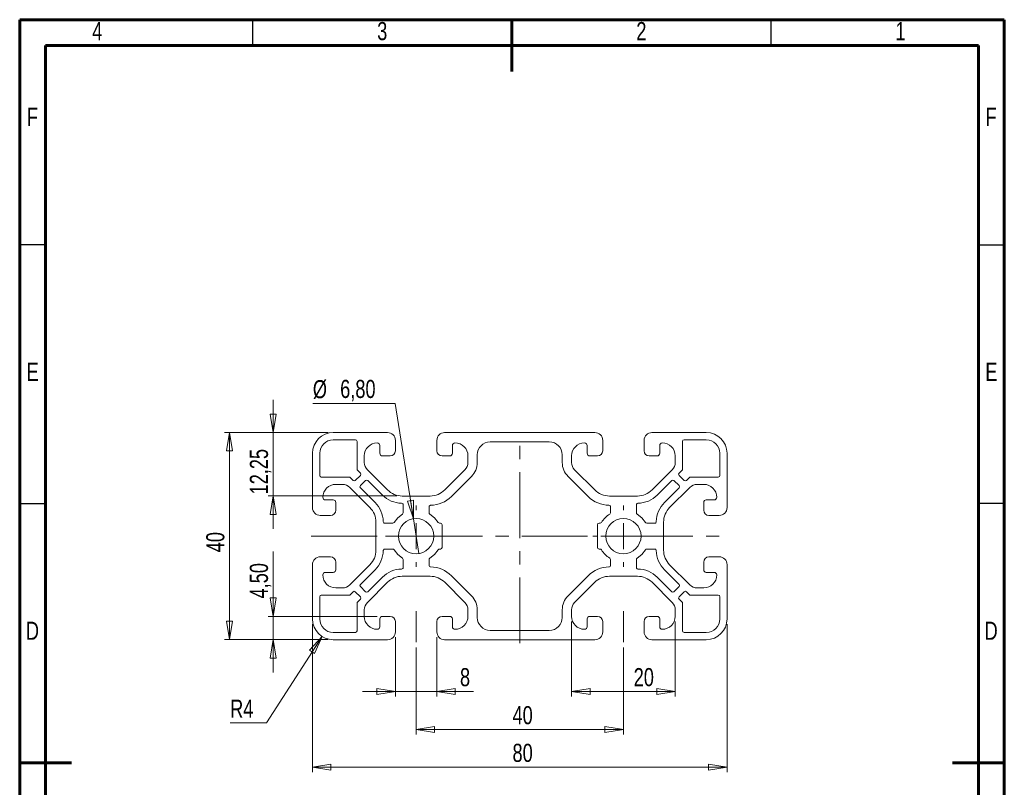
# Model space of a CAD drawing. Header units: millimetres. Extents: x 15 to 206, y 2 to 292.
# Tile 2 of 2: x 15 to 205, y 144 to 292. Entities that reach past the tile are written whole.
import ezdxf

# ---------------------------------------------------------------- set-up
doc = ezdxf.new("R2010")
doc.units = ezdxf.units.MM
doc.linetypes.add('CENTERX2', pattern=[20.32, 12.7, -2.54, 2.54, -2.54])
doc.styles.add('SLDTEXTSTYLE0', font='TXT', dxfattribs={"width": 0.75})
doc.dimstyles.new('SLDDIMSTYLE0', dxfattribs={"dimtxt": 3.5, "dimasz": 3.556, "dimexe": 0, "dimexo": 0.0625, "dimgap": 0.875, "dimtad": 1, "dimrnd": 1e-09, "dimzin": 12, "dimdsep": 46, "dimtxsty": 'SLDTEXTSTYLE0', "dimblk1": 'CLOSED', "dimblk2": 'CLOSED', "dimsah": 1, "dimcen": 0.09, "dimadec": 0, "dimazin": 3, "dimtfac": 1, "dimtmove": 0, "dimatfit": 0, "dimldrblk": 'CLOSED', "dimfxl": 1, "dimfrac": 2, "dimtolj": 1, "dimtzin": 12, "dimarcsym": 0})
doc.dimstyles.new('SLDDIMSTYLE1', dxfattribs={"dimtxt": 3.5, "dimasz": 3.556, "dimexe": 0, "dimexo": 0.0625, "dimgap": 0.875, "dimtad": 1, "dimrnd": 1e-09, "dimzin": 12, "dimdsep": 46, "dimtxsty": 'SLDTEXTSTYLE0', "dimblk1": 'CLOSED', "dimblk2": 'CLOSED', "dimsah": 1, "dimcen": 0.09, "dimadec": 0, "dimazin": 3, "dimtfac": 1, "dimtofl": 0, "dimtmove": 0, "dimatfit": 3, "dimldrblk": 'CLOSED', "dimfxl": 1, "dimfrac": 2, "dimtolj": 1, "dimtzin": 12, "dimarcsym": 0})
doc.dimstyles.new('SLDDIMSTYLE2', dxfattribs={"dimtxt": 3.5, "dimasz": 3.556, "dimexe": 0, "dimexo": 0.0625, "dimgap": 0.875, "dimtad": 0, "dimtih": 1, "dimtoh": 1, "dimrnd": 1e-09, "dimzin": 12, "dimdsep": 46, "dimtxsty": 'SLDTEXTSTYLE0', "dimblk1": 'CLOSED', "dimblk2": 'CLOSED', "dimsah": 1, "dimcen": 0, "dimadec": 0, "dimazin": 3, "dimtfac": 1, "dimtofl": 0, "dimtmove": 0, "dimatfit": 3, "dimldrblk": 'CLOSED', "dimfxl": 1, "dimfrac": 2, "dimtolj": 1, "dimtzin": 12, "dimarcsym": 0})
doc.dimstyles.new('SLDDIMSTYLE3', dxfattribs={"dimtxt": 3.5, "dimasz": 3.556, "dimexe": 0, "dimexo": 0.0625, "dimgap": 0.875, "dimtad": 0, "dimtih": 1, "dimtoh": 1, "dimrnd": 1e-09, "dimzin": 12, "dimdsep": 46, "dimtxsty": 'SLDTEXTSTYLE0', "dimblk1": 'NONE', "dimblk2": 'CLOSED', "dimsah": 1, "dimcen": 0, "dimadec": 0, "dimazin": 3, "dimtfac": 1, "dimtmove": 0, "dimatfit": 3, "dimldrblk": 'NONE', "dimfxl": 1, "dimfrac": 2, "dimtolj": 1, "dimtzin": 12, "dimarcsym": 0})

# ---------------------------------------------------------------- blocks, each defined once
blk = doc.blocks.new('_CLOSED')
at = {"color": 0, "linetype": 'ByBlock', "lineweight": -2}
for p, q in [((-1, 0.166667), (0, 0)), ((-1, 0.166667), (-1, -0.166667)), ((0, 0), (-1, -0.166667)), ((0, 0), (-1, 0))]:
    blk.add_line(p, q, dxfattribs=at)
blk = doc.blocks.new('_D')
at = {"color": 7, "linetype": 'Continuous', "lineweight": 0}
for p, q in [((87.5, 172.76), (87.5, 161.26)), ((95.5, 172.76), (95.5, 161.26)), ((87.5, 162.26), (81.15, 162.26)), ((87.5, 162.26), (95.5, 162.26)), ((95.5, 162.26), (102.54, 162.26))]:
    blk.add_line(p, q, dxfattribs=at)
at = {"color": 7, "linetype": 'Continuous', "lineweight": 0, "xscale": 3.556, "yscale": 3.556}
blk.add_blockref('_CLOSED', (87.5, 162.26, -500), dxfattribs=at)
at = {"color": 7, "linetype": 'Continuous', "lineweight": 0, "xscale": 3.556, "yscale": 3.556, "rotation": 180}
blk.add_blockref('_CLOSED', (95.5, 162.26, -500), dxfattribs=at)
at = {"color": 7, "linetype": 'Continuous', "lineweight": 0, "insert": (99.96, 166.77), "char_height": 3.5, "attachment_point": 1, "style": 'SLDTEXTSTYLE0'}
blk.add_mtext('8', dxfattribs=at)
blk = doc.blocks.new('_D_1')
at = {"color": 7, "linetype": 'Continuous', "lineweight": 0}
for p, q in [((91.5, 170.76), (91.5, 153.92)), ((131.5, 170.76), (131.5, 153.92)), ((91.5, 154.92), (131.5, 154.92))]:
    blk.add_line(p, q, dxfattribs=at)
at = {"color": 7, "linetype": 'Continuous', "lineweight": 0, "xscale": 3.556, "yscale": 3.556, "rotation": 180}
blk.add_blockref('_CLOSED', (91.5, 154.92, -500), dxfattribs=at)
at = {"color": 7, "linetype": 'Continuous', "lineweight": 0, "xscale": 3.556, "yscale": 3.556}
blk.add_blockref('_CLOSED', (131.5, 154.92, -500), dxfattribs=at)
at = {"color": 7, "linetype": 'Continuous', "lineweight": 0, "insert": (110.1, 159.43), "char_height": 3.5, "attachment_point": 1, "style": 'SLDTEXTSTYLE0'}
blk.add_mtext('40', dxfattribs=at)
blk = doc.blocks.new('_D_2')
at = {"color": 7, "linetype": 'Continuous', "lineweight": 0}
for p, q in [((71.5, 175.26), (71.5, 146.64)), ((151.5, 175.26), (151.5, 146.64)), ((71.5, 147.64), (151.5, 147.64))]:
    blk.add_line(p, q, dxfattribs=at)
at = {"color": 7, "linetype": 'Continuous', "lineweight": 0, "xscale": 3.556, "yscale": 3.556, "rotation": 180}
blk.add_blockref('_CLOSED', (71.5, 147.64, -500), dxfattribs=at)
at = {"color": 7, "linetype": 'Continuous', "lineweight": 0, "xscale": 3.556, "yscale": 3.556}
blk.add_blockref('_CLOSED', (151.5, 147.64, -500), dxfattribs=at)
at = {"color": 7, "linetype": 'Continuous', "lineweight": 0, "insert": (110.1, 152.15), "char_height": 3.5, "attachment_point": 1, "style": 'SLDTEXTSTYLE0'}
blk.add_mtext('80', dxfattribs=at)
blk = doc.blocks.new('_D_3')
at = {"color": 7, "linetype": 'Continuous', "lineweight": 0}
for p, q in [((63.93, 176.76), (63.93, 189.27)), ((84, 176.76), (62.93, 176.76)), ((63.93, 172.26), (63.93, 176.76)), ((74.5, 172.26), (62.93, 172.26)), ((63.93, 172.26), (63.93, 165.91))]:
    blk.add_line(p, q, dxfattribs=at)
at = {"color": 7, "linetype": 'Continuous', "lineweight": 0, "xscale": 3.556, "yscale": 3.556}
for p, rotation in [((63.93, 176.76, -500), 270), ((63.93, 172.26, -500), 90)]:
    blk.add_blockref('_CLOSED', p, dxfattribs=dict(at, rotation=rotation))
at = {"color": 7, "linetype": 'Continuous', "lineweight": 0, "insert": (59.41, 180.22), "char_height": 3.5, "attachment_point": 1, "rotation": 90, "style": 'SLDTEXTSTYLE0'}
blk.add_mtext('4,50', dxfattribs=at)
blk = doc.blocks.new('_D_4')
at = {"color": 7, "linetype": 'Continuous', "lineweight": 0}
for p, q in [((74.5, 212.26), (54.5, 212.26)), ((55.5, 212.26), (55.5, 172.26)), ((74.5, 172.26), (54.5, 172.26))]:
    blk.add_line(p, q, dxfattribs=at)
at = {"color": 7, "linetype": 'Continuous', "lineweight": 0, "xscale": 3.556, "yscale": 3.556}
for p, rotation in [((55.5, 212.26, -500), 90), ((55.5, 172.26, -500), 270)]:
    blk.add_blockref('_CLOSED', p, dxfattribs=dict(at, rotation=rotation))
at = {"color": 7, "linetype": 'Continuous', "lineweight": 0, "insert": (50.99, 189.14), "char_height": 3.5, "attachment_point": 1, "rotation": 90, "style": 'SLDTEXTSTYLE0'}
blk.add_mtext('40', dxfattribs=at)
blk = doc.blocks.new('_D_5')
at = {"color": 7, "linetype": 'Continuous', "lineweight": 0}
for p, q in [((63.93, 212.26), (63.93, 218.61)), ((74.5, 212.26), (62.93, 212.26)), ((63.93, 212.26), (63.93, 200.01)), ((87.8, 200.01), (62.93, 200.01)), ((63.93, 200.01), (63.93, 193.66))]:
    blk.add_line(p, q, dxfattribs=at)
at = {"color": 7, "linetype": 'Continuous', "lineweight": 0, "xscale": 3.556, "yscale": 3.556}
for p, rotation in [((63.93, 212.26, -500), 270), ((63.93, 200.01, -500), 90)]:
    blk.add_blockref('_CLOSED', p, dxfattribs=dict(at, rotation=rotation))
at = {"color": 7, "linetype": 'Continuous', "lineweight": 0, "insert": (59.41, 200.31), "char_height": 3.5, "attachment_point": 1, "rotation": 90, "style": 'SLDTEXTSTYLE0'}
blk.add_mtext('12,25', dxfattribs=at)
blk = doc.blocks.new('_D_6')
at = {"color": 7, "linetype": 'Continuous', "lineweight": 0}
for p, q in [((73.34, 172.89), (62.62, 156.18)), ((62.62, 156.18), (55.61, 156.18))]:
    blk.add_line(p, q, dxfattribs=at)
at = {"color": 7, "linetype": 'Continuous', "lineweight": 0, "xscale": 3.556, "yscale": 3.556, "rotation": 57.3091244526}
blk.add_blockref('_CLOSED', (73.34, 172.89, -500), dxfattribs=at)
at = {"color": 7, "linetype": 'Continuous', "lineweight": 0, "insert": (55.61, 160.69), "char_height": 3.5, "attachment_point": 1, "style": 'SLDTEXTSTYLE0'}
blk.add_mtext('R4', dxfattribs=at)
blk = doc.blocks.new('_D_7')
at = {"color": 7, "linetype": 'Continuous', "lineweight": 0}
for p, q in [((121.5, 175.76), (121.5, 161.26)), ((141.5, 175.76), (141.5, 161.26)), ((121.5, 162.26), (141.5, 162.26))]:
    blk.add_line(p, q, dxfattribs=at)
at = {"color": 7, "linetype": 'Continuous', "lineweight": 0, "xscale": 3.556, "yscale": 3.556, "rotation": 180}
blk.add_blockref('_CLOSED', (121.5, 162.26, -500), dxfattribs=at)
at = {"color": 7, "linetype": 'Continuous', "lineweight": 0, "xscale": 3.556, "yscale": 3.556}
blk.add_blockref('_CLOSED', (141.5, 162.26, -500), dxfattribs=at)
at = {"color": 7, "linetype": 'Continuous', "lineweight": 0, "insert": (133.48, 166.77), "char_height": 3.5, "attachment_point": 1, "style": 'SLDTEXTSTYLE0'}
blk.add_mtext('20', dxfattribs=at)
blk = doc.blocks.new('_D_8')
at = {"color": 7, "linetype": 'Continuous', "lineweight": 0}
for p, q in [((87.48, 217.88), (71.57, 217.88)), ((90.97, 195.61), (87.48, 217.88)), ((92.03, 188.9), (90.97, 195.61))]:
    blk.add_line(p, q, dxfattribs=at)
at = {"color": 7, "linetype": 'Continuous', "lineweight": 0, "xscale": 3.556, "yscale": 3.556, "rotation": 278.9099988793}
blk.add_blockref('_CLOSED', (90.97, 195.61, -500), dxfattribs=at)
at = {"color": 7, "linetype": 'Continuous', "lineweight": 0, "char_height": 3.5, "attachment_point": 1, "style": 'SLDTEXTSTYLE0'}
for s, insert in [('%%c', (71.57, 222.39)), ('6,80', (76.84, 222.44))]:
    blk.add_mtext(s, dxfattribs=dict(at, insert=insert))
blk = doc.blocks.new('_NONE')
blk = doc.blocks.new('SW_CENTERMARKSYMBOL_0')
at = {"color": 0, "linetype": 'Continuous', "lineweight": 0}
for p, q in [((0, 5), (0, 5.9)), ((0, 0), (0, 2.5)), ((-5, 0), (-5.9, 0)), ((0, 0), (-2.5, 0)), ((0, 0), (0, -2.5)), ((0, 0), (2.5, 0)), ((5, 0), (5.9, 0)), ((0, -5), (0, -5.9))]:
    blk.add_line(p, q, dxfattribs=at)
blk = doc.blocks.new('SW_CENTERMARKSYMBOL_1')
at = {"color": 0, "linetype": 'Continuous', "lineweight": 0}
for p, q in [((0, 5), (0, 5.9)), ((0, 0), (0, 2.5)), ((-5, 0), (-5.9, 0)), ((0, 0), (-2.5, 0)), ((0, 0), (0, -2.5)), ((0, 0), (2.5, 0)), ((5, 0), (5.9, 0)), ((0, -5), (0, -5.9))]:
    blk.add_line(p, q, dxfattribs=at)
blk = doc.blocks.new('SW_CENTERMARKSYMBOL_2')
at = {"color": 0, "linetype": 'Continuous', "lineweight": 0}
for p, q in [((0, 5), (0, 5.9)), ((0, 0), (0, 2.5)), ((-5, 0), (-5.9, 0)), ((0, 0), (-2.5, 0)), ((0, 0), (0, -2.5)), ((0, 0), (2.5, 0)), ((5, 0), (5.9, 0)), ((0, -5), (0, -5.9))]:
    blk.add_line(p, q, dxfattribs=at)
blk = doc.blocks.new('SW_CENTERMARKSYMBOL_3')
at = {"color": 0, "linetype": 'Continuous', "lineweight": 0}
for p, q in [((0, 5), (0, 5.9)), ((0, 0), (0, 2.5)), ((-5, 0), (-5.9, 0)), ((0, 0), (-2.5, 0)), ((0, 0), (0, -2.5)), ((0, 0), (2.5, 0)), ((5, 0), (5.9, 0)), ((0, -5), (0, -5.9))]:
    blk.add_line(p, q, dxfattribs=at)

msp = doc.modelspace()

# ---------------------------------------------------------------- linework, layer by layer
at = {"color": 7, "linetype": 'Continuous', "lineweight": 60}
for p, q in [((205, 292), (15, 292)), ((15, 292), (15, 5)), ((110, 282), (110, 292)), ((205, 5), (205, 292)), ((20, 287), (200, 287)), ((20, 10), (20, 287)), ((200, 287), (200, 10)), ((15, 148.5), (25, 148.5)), ((195, 148.5), (205, 148.5))]:
    msp.add_line(p, q, dxfattribs=at)
at = {"color": 7, "linetype": 'Continuous', "lineweight": 30}
for p, q in [((60, 287), (60, 292)), ((160, 287), (160, 292)), ((20, 248.5), (15, 248.5)), ((200, 248.5), (205, 248.5)), ((20, 198.5), (15, 198.5)), ((200, 198.651), (205, 198.651))]:
    msp.add_line(p, q, dxfattribs=at)
at = {"color": 7, "linetype": 'Continuous', "lineweight": 15}
for p, q in [((85.999, 212.256), (75.499, 212.256)), ((125.999, 212.256), (96.999, 212.256)), ((147.499, 212.256), (136.999, 212.256)), ((79.799, 210.856), (75.499, 210.856)), ((80.099, 205.194), (80.099, 210.556)), ((83.999, 210.256), (84.191, 210.218)), ((84.191, 210.218), (84.353, 210.109)), ((84.353, 210.109), (84.461, 209.947)), ((84.461, 209.947), (84.499, 209.756)), ((84.499, 209.756), (84.499, 208.256)), ((87.499, 208.756), (87.499, 210.756)), ((95.499, 210.756), (95.499, 208.756)), ((98.499, 209.756), (98.537, 209.947)), ((98.499, 208.256), (98.499, 209.756)), ((98.537, 209.947), (98.646, 210.109)), ((98.646, 210.109), (98.808, 210.218)), ((98.808, 210.218), (98.999, 210.256)), ((117.199, 210.456), (105.799, 210.456)), ((123.999, 210.256), (124.191, 210.218)), ((124.191, 210.218), (124.353, 210.109)), ((124.353, 210.109), (124.461, 209.947)), ((124.461, 209.947), (124.499, 209.756)), ((124.499, 209.756), (124.499, 208.256)), ((127.499, 208.756), (127.499, 210.756)), ((135.499, 210.756), (135.499, 208.756)), ((138.499, 209.756), (138.537, 209.947)), ((138.499, 208.256), (138.499, 209.756)), ((138.537, 209.947), (138.646, 210.109)), ((138.646, 210.109), (138.808, 210.218)), ((138.808, 210.218), (138.999, 210.256)), ((142.899, 210.556), (142.899, 205.194)), ((147.499, 210.856), (143.199, 210.856)), ((71.499, 208.256), (71.499, 197.756)), ((72.899, 208.256), (72.899, 203.956)), ((81.499, 206.478), (81.499, 207.756)), ((84.999, 207.756), (86.499, 207.756)), ((96.499, 207.756), (97.999, 207.756)), ((101.499, 207.756), (101.499, 206.478)), ((103.299, 207.956), (103.299, 206.478)), ((119.699, 206.478), (119.699, 207.956)), ((121.499, 206.478), (121.499, 207.756)), ((124.999, 207.756), (126.499, 207.756)), ((136.499, 207.756), (137.999, 207.756)), ((141.499, 207.756), (141.499, 206.478)), ((150.099, 203.956), (150.099, 208.256)), ((151.499, 197.756), (151.499, 208.256)), ((73.199, 203.656), (78.561, 203.656)), ((78.773, 203.568), (79.337, 203.004)), ((79.761, 203.004), (80.751, 203.994)), ((80.751, 204.418), (80.187, 204.982)), ((85.972, 201.177), (82.085, 205.064)), ((100.913, 205.064), (97.027, 201.177)), ((102.186, 203.791), (98.299, 199.904)), ((124.699, 199.904), (120.812, 203.791)), ((125.972, 201.177), (122.085, 205.064)), ((140.913, 205.064), (137.027, 201.177)), ((142.811, 204.982), (142.247, 204.418)), ((142.247, 203.994), (143.237, 203.004)), ((143.661, 203.004), (144.226, 203.568)), ((144.438, 203.656), (149.799, 203.656)), ((75.999, 202.256), (77.277, 202.256)), ((78.691, 201.67), (82.578, 197.783)), ((81.741, 203.004), (80.751, 202.014)), ((80.751, 201.59), (83.568, 198.773)), ((84.982, 200.187), (82.165, 203.004)), ((140.833, 203.004), (138.017, 200.187)), ((139.431, 198.773), (142.247, 201.59)), ((140.421, 197.783), (144.308, 201.67)), ((142.247, 202.014), (141.257, 203.004)), ((145.722, 202.256), (146.999, 202.256)), ((73.537, 199.564), (73.499, 199.756)), ((73.646, 199.402), (73.537, 199.564)), ((94.198, 200.006), (88.8, 200.006)), ((134.198, 200.006), (128.8, 200.006)), ((149.461, 199.564), (149.353, 199.402)), ((149.499, 199.756), (149.461, 199.564)), ((73.808, 199.294), (73.646, 199.402)), ((73.999, 199.256), (73.808, 199.294)), ((75.499, 199.256), (73.999, 199.256)), ((75.999, 197.256), (75.999, 198.756)), ((88.818, 198.582), (88.705, 198.607)), ((88.913, 198.517), (88.818, 198.582)), ((88.977, 198.42), (88.913, 198.517)), ((88.999, 198.307), (88.977, 198.42)), ((88.999, 196.756), (88.999, 198.307)), ((94.022, 198.02), (93.999, 197.907)), ((93.999, 197.907), (93.999, 196.756)), ((94.085, 198.117), (94.022, 198.02)), ((94.181, 198.182), (94.085, 198.117)), ((94.294, 198.206), (94.181, 198.182)), ((128.817, 198.182), (128.704, 198.206)), ((128.913, 198.117), (128.817, 198.182)), ((128.977, 198.02), (128.913, 198.117)), ((128.999, 197.907), (128.977, 198.02)), ((128.999, 196.756), (128.999, 197.907)), ((134.022, 198.42), (133.999, 198.307)), ((133.999, 198.307), (133.999, 196.756)), ((134.085, 198.517), (134.022, 198.42)), ((134.181, 198.582), (134.085, 198.517)), ((134.294, 198.607), (134.181, 198.582)), ((146.999, 198.756), (146.999, 197.256)), ((148.999, 199.256), (147.499, 199.256)), ((149.191, 199.294), (148.999, 199.256)), ((149.353, 199.402), (149.191, 199.294)), ((72.999, 196.256), (74.999, 196.256)), ((87.254, 194.897), (87.964, 195.791)), ((87.964, 195.791), (88.858, 196.501)), ((94.141, 196.501), (95.035, 195.791)), ((95.035, 195.791), (95.745, 194.897)), ((134.141, 196.501), (135.035, 195.791)), ((135.035, 195.791), (135.745, 194.897)), ((147.999, 196.256), (149.999, 196.256)), ((83.749, 194.955), (83.749, 189.557)), ((85.148, 195.05), (85.173, 194.937)), ((85.173, 194.937), (85.238, 194.842)), ((85.238, 194.842), (85.335, 194.778)), ((85.335, 194.778), (85.448, 194.756)), ((85.448, 194.756), (86.999, 194.756)), ((95.999, 194.756), (96.199, 194.756)), ((96.499, 194.456), (96.499, 190.056)), ((126.499, 190.056), (126.499, 194.456)), ((126.799, 194.756), (126.999, 194.756)), ((135.999, 194.756), (137.55, 194.756)), ((137.55, 194.756), (137.664, 194.778)), ((137.664, 194.778), (137.76, 194.842)), ((137.76, 194.842), (137.826, 194.937)), ((137.826, 194.937), (137.85, 195.05)), ((139.249, 189.557), (139.249, 194.955)), ((74.999, 188.256), (72.999, 188.256)), ((85.173, 189.574), (85.148, 189.461)), ((85.238, 189.67), (85.173, 189.574)), ((85.335, 189.733), (85.238, 189.67)), ((85.448, 189.756), (85.335, 189.733)), ((86.999, 189.756), (85.448, 189.756)), ((87.964, 188.72), (87.254, 189.614)), ((88.858, 188.01), (87.964, 188.72)), ((95.035, 188.72), (94.141, 188.01)), ((95.745, 189.614), (95.035, 188.72)), ((96.199, 189.756), (95.999, 189.756)), ((126.999, 189.756), (126.799, 189.756)), ((135.035, 188.72), (134.141, 188.01)), ((135.745, 189.614), (135.035, 188.72)), ((137.55, 189.756), (135.999, 189.756)), ((137.664, 189.733), (137.55, 189.756)), ((137.76, 189.67), (137.664, 189.733)), ((137.826, 189.574), (137.76, 189.67)), ((137.85, 189.461), (137.826, 189.574)), ((149.999, 188.256), (147.999, 188.256)), ((71.499, 186.756), (71.499, 176.256)), ((75.999, 185.756), (75.999, 187.256)), ((82.578, 186.728), (78.691, 182.841)), ((88.977, 186.091), (88.999, 186.205)), ((88.999, 186.205), (88.999, 187.756)), ((93.999, 187.756), (93.999, 186.605)), ((93.999, 186.605), (94.022, 186.491)), ((94.022, 186.491), (94.085, 186.394)), ((94.085, 186.394), (94.181, 186.329)), ((94.181, 186.329), (94.294, 186.305)), ((128.704, 186.305), (128.817, 186.329)), ((128.817, 186.329), (128.913, 186.394)), ((128.913, 186.394), (128.977, 186.491)), ((128.977, 186.491), (128.999, 186.605)), ((128.999, 186.605), (128.999, 187.756)), ((133.999, 187.756), (133.999, 186.205)), ((133.999, 186.205), (134.022, 186.091)), ((144.308, 182.841), (140.421, 186.728)), ((146.999, 187.256), (146.999, 185.756)), ((151.499, 176.256), (151.499, 186.756)), ((73.499, 184.756), (73.537, 184.947)), ((73.537, 184.947), (73.646, 185.109)), ((73.646, 185.109), (73.808, 185.218)), ((73.808, 185.218), (73.999, 185.256)), ((73.999, 185.256), (75.499, 185.256)), ((83.568, 185.738), (80.751, 182.922)), ((82.165, 181.508), (84.982, 184.324)), ((88.705, 185.905), (88.818, 185.929)), ((88.8, 184.506), (94.198, 184.506)), ((88.818, 185.929), (88.913, 185.995)), ((88.913, 185.995), (88.977, 186.091)), ((98.299, 184.607), (102.186, 180.72)), ((120.812, 180.72), (124.699, 184.607)), ((128.8, 184.506), (134.198, 184.506)), ((134.022, 186.091), (134.085, 185.995)), ((134.085, 185.995), (134.181, 185.929)), ((134.181, 185.929), (134.294, 185.905)), ((138.017, 184.324), (140.833, 181.508)), ((142.247, 182.922), (139.431, 185.738)), ((147.499, 185.256), (148.999, 185.256)), ((148.999, 185.256), (149.191, 185.218)), ((149.191, 185.218), (149.353, 185.109)), ((149.353, 185.109), (149.461, 184.947)), ((149.461, 184.947), (149.499, 184.756)), ((80.751, 182.498), (81.741, 181.508)), ((82.085, 179.447), (85.972, 183.334)), ((97.027, 183.334), (100.913, 179.447)), ((122.085, 179.447), (125.972, 183.334)), ((137.027, 183.334), (140.913, 179.447)), ((141.257, 181.508), (142.247, 182.498)), ((72.899, 180.556), (72.899, 176.256)), ((78.561, 180.856), (73.199, 180.856)), ((77.277, 182.256), (75.999, 182.256)), ((79.337, 181.508), (78.773, 180.944)), ((80.751, 180.518), (79.761, 181.508)), ((143.237, 181.508), (142.247, 180.518)), ((144.226, 180.944), (143.661, 181.508)), ((149.799, 180.856), (144.438, 180.856)), ((146.999, 182.256), (145.722, 182.256)), ((150.099, 176.256), (150.099, 180.556)), ((80.099, 173.956), (80.099, 179.317)), ((80.187, 179.529), (80.751, 180.093)), ((142.247, 180.093), (142.811, 179.529)), ((142.899, 179.317), (142.899, 173.956)), ((81.499, 176.756), (81.499, 178.033)), ((86.499, 176.756), (84.999, 176.756)), ((97.999, 176.756), (96.499, 176.756)), ((101.499, 178.033), (101.499, 176.756)), ((103.299, 178.033), (103.299, 176.556)), ((119.699, 176.556), (119.699, 178.033)), ((121.499, 176.756), (121.499, 178.033)), ((126.499, 176.756), (124.999, 176.756)), ((137.999, 176.756), (136.499, 176.756)), ((141.499, 178.033), (141.499, 176.756)), ((84.499, 176.256), (84.499, 174.756)), ((87.499, 173.756), (87.499, 175.756)), ((95.499, 175.756), (95.499, 173.756)), ((98.499, 174.756), (98.499, 176.256)), ((124.499, 176.256), (124.499, 174.756)), ((127.499, 173.756), (127.499, 175.756)), ((135.499, 175.756), (135.499, 173.756)), ((138.499, 174.756), (138.499, 176.256)), ((75.499, 173.656), (79.799, 173.656)), ((84.191, 174.294), (83.999, 174.256)), ((84.353, 174.402), (84.191, 174.294)), ((84.461, 174.564), (84.353, 174.402)), ((84.499, 174.756), (84.461, 174.564)), ((98.537, 174.564), (98.499, 174.756)), ((98.646, 174.402), (98.537, 174.564)), ((98.808, 174.294), (98.646, 174.402)), ((98.999, 174.256), (98.808, 174.294)), ((105.799, 174.056), (117.199, 174.056)), ((124.191, 174.294), (123.999, 174.256)), ((124.353, 174.402), (124.191, 174.294)), ((124.461, 174.564), (124.353, 174.402)), ((124.499, 174.756), (124.461, 174.564)), ((138.537, 174.564), (138.499, 174.756)), ((138.646, 174.402), (138.537, 174.564)), ((138.808, 174.294), (138.646, 174.402)), ((138.999, 174.256), (138.808, 174.294)), ((143.199, 173.656), (147.499, 173.656)), ((75.499, 172.256), (85.999, 172.256)), ((96.999, 172.256), (125.999, 172.256)), ((136.999, 172.256), (147.499, 172.256))]:
    msp.add_line(p, q, dxfattribs=at)
at = {"color": 7, "linetype": 'CENTERX2', "lineweight": 0}
for p, q in [((111.499, 171.566), (111.499, 210.256)), ((71.258, 192.256), (152.076, 192.256)), ((91.499, 177.756), (91.499, 171.756)), ((131.499, 177.756), (131.499, 171.756))]:
    msp.add_line(p, q, dxfattribs=at)
at = {"color": 7, "linetype": 'Continuous', "lineweight": 15}
for centre in [(91.499, 192.256), (131.499, 192.256)]:
    msp.add_circle(centre, 3.4, dxfattribs=at)
for centre, radius, start, end in [((75.499, 208.256), 4, 90, 180), ((85.999, 210.756), 1.5, 0, 90), ((96.999, 210.756), 1.5, 90, 180), ((125.999, 210.756), 1.5, 0, 90), ((136.999, 210.756), 1.5, 90, 180), ((147.499, 208.256), 4, 0, 90), ((75.499, 208.256), 2.6, 90, 180), ((79.799, 210.556), 0.3, 0, 90), ((83.999, 207.756), 2.5, 90, 180), ((98.999, 207.756), 2.5, 0, 90), ((105.799, 207.956), 2.5, 90, 180), ((117.199, 207.956), 2.5, 0, 90), ((123.999, 207.756), 2.5, 90, 180), ((138.999, 207.756), 2.5, 0, 90), ((143.199, 210.556), 0.3, 90, 180), ((147.499, 208.256), 2.6, 0, 90), ((84.999, 208.256), 0.5, 180, 270), ((86.499, 208.756), 1, 270, 360), ((96.499, 208.756), 1, 180, 270), ((97.999, 208.256), 0.5, 270, 0), ((124.999, 208.256), 0.5, 180, 270), ((126.499, 208.756), 1, 270, 0), ((136.499, 208.756), 1, 180, 270), ((137.999, 208.256), 0.5, 270, 0), ((83.499, 206.478), 2, 180, 225), ((99.499, 206.478), 2, 315, 360), ((99.499, 206.478), 3.8, 315, 360), ((123.499, 206.478), 3.8, 180, 225), ((123.499, 206.478), 2, 180, 225), ((139.499, 206.478), 2, 315, 0), ((73.199, 203.956), 0.3, 180, 270), ((78.561, 203.356), 0.3, 45, 90), ((80.399, 205.194), 0.3, 180, 225), ((80.539, 204.206), 0.3, 315, 45), ((142.459, 204.206), 0.3, 135, 225), ((142.599, 205.194), 0.3, 315, 0), ((144.438, 203.356), 0.3, 90, 135), ((149.799, 203.956), 0.3, 270, 0), ((75.999, 199.756), 2.5, 90, 180), ((77.277, 200.256), 2, 45, 90), ((79.549, 203.216), 0.3, 225, 315), ((80.963, 201.802), 0.3, 135, 225), ((81.953, 202.792), 0.3, 45, 135), ((141.045, 202.792), 0.3, 45, 135), ((142.035, 201.802), 0.3, 315, 45), ((143.449, 203.216), 0.3, 225, 315), ((145.722, 200.256), 2, 90, 135), ((146.999, 199.756), 2.5, 0, 90), ((88.8, 204.006), 5.4, 225, 268.98504), ((88.8, 204.006), 4, 225, 270), ((94.198, 204.006), 4, 270, 315), ((94.198, 204.006), 5.8, 270.9484, 315), ((128.8, 204.006), 5.8, 225, 269.0516), ((128.8, 204.006), 4, 225, 270), ((134.198, 204.006), 4, 270, 315), ((134.198, 204.006), 5.4, 271.01496, 315), ((72.999, 197.756), 1.5, 180, 270), ((75.499, 198.756), 0.5, 0, 90), ((79.749, 194.955), 4, 0, 45), ((79.749, 194.955), 5.4, 1.01496, 45), ((143.249, 194.955), 5.4, 135, 178.98504), ((143.249, 194.955), 4, 135, 180), ((147.499, 198.756), 0.5, 90, 180), ((149.999, 197.756), 1.5, 270, 360), ((74.999, 197.256), 1, 270, 0), ((88.699, 196.756), 0.3, 301.89079, 360), ((94.299, 196.756), 0.3, 180, 238.10921), ((131.499, 192.256), 5, 121.89079, 148.10921), ((128.699, 196.756), 0.3, 301.89079, 0), ((134.299, 196.756), 0.3, 180, 238.10921), ((147.999, 197.256), 1, 180, 270), ((86.999, 195.056), 0.3, 270, 328.10921), ((95.999, 195.056), 0.3, 211.89079, 270), ((96.199, 194.456), 0.3, 0, 90), ((126.799, 194.456), 0.3, 90, 180), ((126.999, 195.056), 0.3, 270, 328.10921), ((135.999, 195.056), 0.3, 211.89079, 270), ((96.199, 190.056), 0.3, 270, 360), ((126.799, 190.056), 0.3, 180, 270), ((72.999, 186.756), 1.5, 90, 180), ((74.999, 187.256), 1, 0, 90), ((79.749, 189.557), 4, 315, 0), ((79.749, 189.557), 5.4, 315, 358.98504), ((86.999, 189.456), 0.3, 31.89079, 90), ((95.999, 189.456), 0.3, 90, 148.10921), ((126.999, 189.456), 0.3, 31.89079, 90), ((131.499, 192.256), 5, 211.89079, 238.10921), ((135.999, 189.456), 0.3, 90, 148.10921), ((143.249, 189.557), 5.4, 181.01496, 225), ((143.249, 189.557), 4, 180, 225), ((147.999, 187.256), 1, 90, 180), ((149.999, 186.756), 1.5, 0, 90), ((88.699, 187.756), 0.3, 0, 58.10921), ((94.299, 187.756), 0.3, 121.89079, 180), ((94.198, 180.506), 5.8, 45, 89.0516), ((128.8, 180.506), 5.8, 90.9484, 135), ((128.699, 187.756), 0.3, 0, 58.10921), ((134.299, 187.756), 0.3, 121.89079, 180), ((75.999, 184.756), 2.5, 180, 270), ((75.499, 185.756), 0.5, 270, 0), ((88.8, 180.506), 5.4, 91.01496, 135), ((88.8, 180.506), 4, 90, 135), ((94.198, 180.506), 4, 45, 90), ((128.8, 180.506), 4, 90, 135), ((134.198, 180.506), 4, 45, 90), ((134.198, 180.506), 5.4, 45, 88.98504), ((147.499, 185.756), 0.5, 180, 270), ((146.999, 184.756), 2.5, 270, 360), ((77.277, 184.256), 2, 270, 315), ((80.963, 182.71), 0.3, 135, 225), ((142.035, 182.71), 0.3, 315, 45), ((145.722, 184.256), 2, 225, 270), ((73.199, 180.556), 0.3, 90, 180), ((78.561, 181.156), 0.3, 270, 315), ((79.549, 181.296), 0.3, 45, 135), ((80.539, 180.306), 0.3, 315, 45), ((81.953, 181.72), 0.3, 225, 315), ((99.499, 178.033), 3.8, 360, 45), ((123.499, 178.033), 3.8, 135, 180), ((141.045, 181.72), 0.3, 225, 315), ((142.459, 180.306), 0.3, 135, 225), ((143.449, 181.296), 0.3, 45, 135), ((144.438, 181.156), 0.3, 225, 270), ((149.799, 180.556), 0.3, 0, 90), ((80.399, 179.317), 0.3, 135, 180), ((83.499, 178.033), 2, 135, 180), ((99.499, 178.033), 2, 360, 45), ((123.499, 178.033), 2, 135, 180), ((139.499, 178.033), 2, 360, 45), ((142.599, 179.317), 0.3, 0, 45), ((83.999, 176.756), 2.5, 180, 270), ((84.999, 176.256), 0.5, 90, 180), ((86.499, 175.756), 1, 360, 90), ((96.499, 175.756), 1, 90, 180), ((97.999, 176.256), 0.5, 0, 90), ((98.999, 176.756), 2.5, 270, 0), ((123.999, 176.756), 2.5, 180, 270), ((124.999, 176.256), 0.5, 90, 180), ((126.499, 175.756), 1, 360, 90), ((136.499, 175.756), 1, 90, 180), ((137.999, 176.256), 0.5, 0, 90), ((138.999, 176.756), 2.5, 270, 0), ((75.499, 176.256), 4, 180, 270), ((75.499, 176.256), 2.6, 180, 270), ((105.799, 176.556), 2.5, 180, 270), ((117.199, 176.556), 2.5, 270, 0), ((147.499, 176.256), 2.6, 270, 0), ((147.499, 176.256), 4, 270, 0), ((79.799, 173.956), 0.3, 270, 360), ((85.999, 173.756), 1.5, 270, 360), ((96.999, 173.756), 1.5, 180, 270), ((125.999, 173.756), 1.5, 270, 0), ((136.999, 173.756), 1.5, 180, 270), ((143.199, 173.956), 0.3, 180, 270)]:
    msp.add_arc(centre, radius, start, end, dxfattribs=at)

# ---------------------------------------------------------------- block references
at = {"color": 7, "linetype": 'Continuous', "lineweight": 0}
for name, p in [('SW_CENTERMARKSYMBOL_0', (91.499, 192.256)), ('SW_CENTERMARKSYMBOL_3', (91.499, 192.256)), ('SW_CENTERMARKSYMBOL_1', (131.499, 192.256)), ('SW_CENTERMARKSYMBOL_2', (131.499, 192.256))]:
    msp.add_blockref(name, p, dxfattribs=at)

# ---------------------------------------------------------------- texts
at = {"color": 7, "linetype": 'Continuous', "lineweight": 0, "char_height": 3.5, "attachment_point": 2, "style": 'SLDTEXTSTYLE0'}
for s, insert in [('4', (29.965, 291.541)), ('3', (84.965, 291.541)), ('2', (134.965, 291.541)), ('1', (184.965, 291.541)), ('F', (17.464, 274.982)), ('F', (202.464, 274.982)), ('E', (17.506, 225.732)), ('E', (202.506, 225.732)), ('D', (17.46, 175.732)), ('D', (202.46, 175.732))]:
    msp.add_mtext(s, dxfattribs=dict(at, insert=insert))

# ---------------------------------------------------------------- dimensions: what is measured, and where the dimension line sits
at = {"color": 7, "linetype": 'Continuous', "lineweight": 0}
dim = msp.add_diameter_dim_2p(p1=(92.026, 188.897), p2=(90.973, 195.615), dimstyle='SLDDIMSTYLE3', dxfattribs=at)
dim.commit()
dim.dimension.update_dxf_attribs({"geometry": '_D_8', "text_midpoint": (78.73, 220.681), "dimtype": 163})
for base, p1, p2, dimstyle, picture, middle in [((63.925, 200.006), (75.499, 212.256), (88.8, 200.006), 'SLDDIMSTYLE0', '_D_5', (63.925, 206.127)), ((55.499, 172.256), (75.499, 212.256), (75.499, 172.256), 'SLDDIMSTYLE1', '_D_4', (55.499, 191.73)), ((63.925, 176.756), (75.499, 172.256), (84.999, 176.756), 'SLDDIMSTYLE0', '_D_3', (63.925, 184.746))]:
    dim = msp.add_linear_dim(base=base, p1=p1, p2=p2, angle=90, dimstyle=dimstyle, dxfattribs=at)
    dim.commit()
    dim.dimension.update_dxf_attribs({"geometry": picture, "text_midpoint": middle, "dimtype": 160})
for base, p1, p2, dimstyle, picture, middle in [((141.499, 162.256), (121.499, 176.756), (141.499, 176.756), 'SLDDIMSTYLE1', '_D_7', (136.067, 162.256)), ((151.499, 147.641), (71.499, 176.256), (151.499, 176.256), 'SLDDIMSTYLE1', '_D_2', (112.685, 147.641)), ((95.499, 162.256), (87.499, 173.756), (95.499, 173.756), 'SLDDIMSTYLE0', '_D', (101.251, 162.256)), ((131.499, 154.92), (91.499, 171.756), (131.499, 171.756), 'SLDDIMSTYLE1', '_D_1', (112.685, 154.92))]:
    dim = msp.add_linear_dim(base=base, p1=p1, p2=p2, dimstyle=dimstyle, dxfattribs=at)
    dim.commit()
    dim.dimension.update_dxf_attribs({"geometry": picture, "text_midpoint": middle, "dimtype": 160})
dim = msp.add_radius_dim(center=(75.499, 176.256), mpoint=(73.339, 172.889), dimstyle='SLDDIMSTYLE2', dxfattribs=at)
dim.commit()
dim.dimension.update_dxf_attribs({"geometry": '_D_6', "text_midpoint": (58.319, 158.96), "dimtype": 164})

doc.saveas('drawing.dxf')
